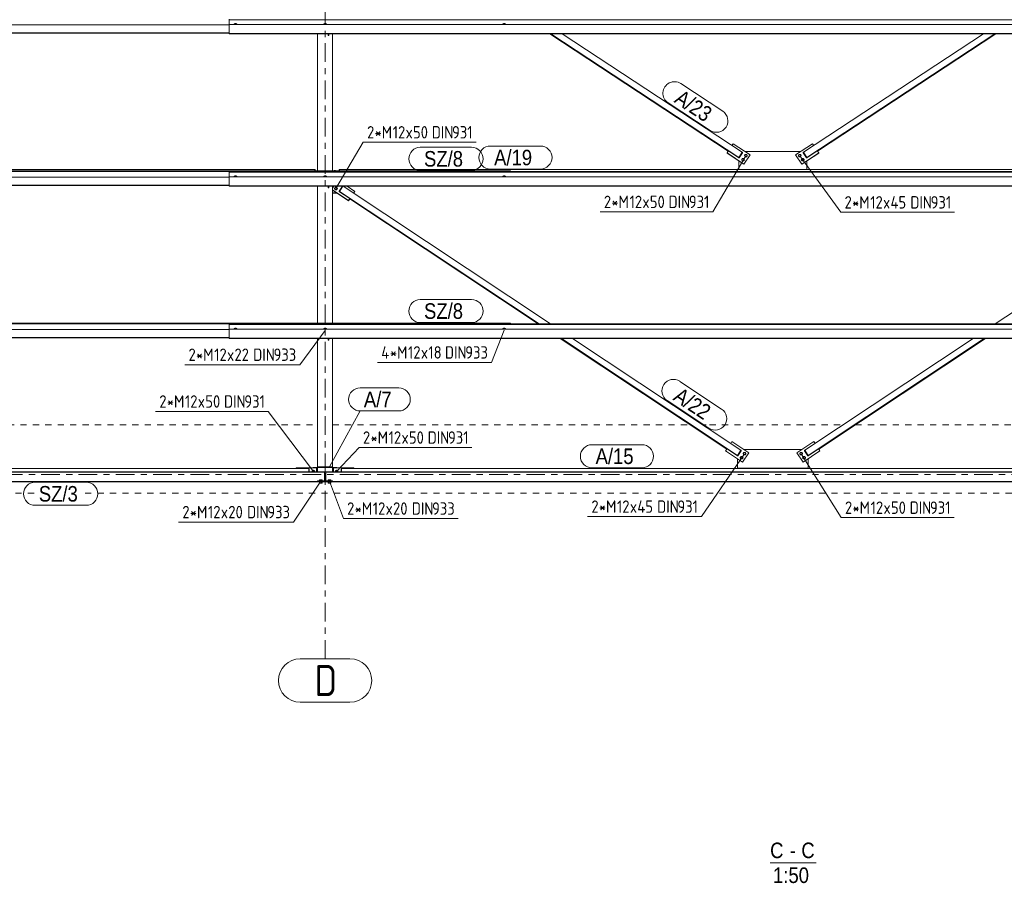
# Model space of a CAD drawing. Header units: millimetres. Extents: x -127 to 701, y 152 to 732.
# Tile 4 of 75: x 13 to 171, y 455 to 594. Entities that reach past the tile are written whole.
import ezdxf

# ---------------------------------------------------------------- set-up
doc = ezdxf.new("R2010")
doc.units = ezdxf.units.MM
for name, pattern in [('XKITLINE00', [0]), ('XKITLINE01', [4, 1, -1, 1, -1]), ('XKITLINE03', [6, 3, -1, 1, -1])]:
    doc.linetypes.add(name, pattern=pattern)
for name, color, linetype, lineweight in [('Grid', 6, 'Continuous', 0), ('Schrauben', 7, 'Continuous', 0), ('Schraubenbezeichnung', 5, 'Continuous', 0), ('Teil', 7, 'Continuous', 0), ('Text', 5, 'Continuous', 0), ('Ueberschrift', 7, 'Continuous', 0)]:
    doc.layers.add(name, color=color, linetype=linetype, lineweight=lineweight)
doc.styles.add('ARIAL', font='ARIAL.TTF')
doc.styles.add('ISOCPEUR', font='ISOCPEUR.TTF')

msp = doc.modelspace()

# ---------------------------------------------------------------- linework, layer by layer
at = {"layer": 'Grid', "linetype": 'XKITLINE03', "lineweight": 0}
for p, q in [((62.18, 490.8), (62.18, 705.96)), ((-109.46, 520.42), (389.32, 520.42))]:
    msp.add_line(p, q, dxfattribs=at)
at = {"layer": 'Grid', "linetype": 'XKITLINE00', "lineweight": 0}
for p, q in [((58.18, 490.8), (66.18, 490.8)), ((58.18, 483.8), (66.18, 483.8))]:
    msp.add_line(p, q, dxfattribs=at)
for centre, start, end in [((58.18, 487.3), 90, 270), ((66.18, 487.3), 270, 90)]:
    msp.add_arc(centre, 3.5, start, end, dxfattribs=at)
at = {"layer": 'Schrauben', "linetype": 'XKITLINE00', "lineweight": 0}
for p, q in [((47.56, 592.94), (47.67, 592.96)), ((47.56, 592.82), (47.56, 592.94)), ((47.66, 592.96), (47.67, 592.96)), ((47.72, 592.97), (47.67, 592.96)), ((47.67, 592.96), (47.89, 592.96)), ((47.67, 592.82), (47.67, 592.96)), ((47.78, 592.97), (47.72, 592.97)), ((47.84, 592.97), (47.78, 592.97)), ((47.88, 592.96), (47.84, 592.97)), ((47.89, 592.96), (47.88, 592.96)), ((48, 592.94), (47.89, 592.96)), ((47.89, 592.96), (47.89, 592.82)), ((48, 592.82), (48, 592.94)), ((61.96, 592.94), (62.07, 592.96)), ((61.96, 592.82), (61.96, 592.94)), ((62.06, 592.96), (62.07, 592.96)), ((62.12, 592.97), (62.07, 592.96)), ((62.07, 592.96), (62.29, 592.96)), ((62.07, 592.82), (62.07, 592.96)), ((62.18, 592.97), (62.12, 592.97)), ((62.24, 592.97), (62.18, 592.97)), ((62.28, 592.96), (62.24, 592.97)), ((62.29, 592.96), (62.28, 592.96)), ((62.4, 592.94), (62.29, 592.96)), ((62.29, 592.96), (62.29, 592.82)), ((62.4, 592.82), (62.4, 592.94)), ((90.76, 592.94), (90.87, 592.96)), ((90.76, 592.82), (90.76, 592.94)), ((90.86, 592.96), (90.87, 592.96)), ((90.92, 592.97), (90.87, 592.96)), ((90.87, 592.96), (91.09, 592.96)), ((90.87, 592.82), (90.87, 592.96)), ((90.98, 592.97), (90.92, 592.97)), ((91.04, 592.97), (90.98, 592.97)), ((91.08, 592.96), (91.04, 592.97)), ((91.09, 592.96), (91.08, 592.96)), ((91.2, 592.94), (91.09, 592.96)), ((91.09, 592.96), (91.09, 592.82)), ((91.2, 592.82), (91.2, 592.94)), ((129.61, 571.75), (129.73, 571.93)), ((129.61, 571.73), (129.61, 571.75)), ((129.71, 571.55), (129.61, 571.75)), ((129.71, 571.53), (129.61, 571.73)), ((129.71, 571.53), (129.71, 571.55)), ((129.92, 571.54), (129.71, 571.55)), ((129.73, 571.93), (129.95, 571.92)), ((130.05, 571.72), (129.92, 571.54)), ((129.92, 571.52), (130.05, 571.7)), ((129.95, 571.92), (130.05, 571.72)), ((130.05, 571.7), (130.05, 571.72)), ((138.31, 571.72), (138.41, 571.92)), ((138.31, 571.7), (138.31, 571.72)), ((138.43, 571.54), (138.31, 571.72)), ((138.31, 571.7), (138.43, 571.52)), ((138.41, 571.92), (138.63, 571.93)), ((138.65, 571.55), (138.43, 571.54)), ((138.63, 571.93), (138.75, 571.75)), ((138.75, 571.75), (138.65, 571.55)), ((138.65, 571.53), (138.75, 571.73)), ((138.65, 571.53), (138.65, 571.55)), ((138.75, 571.73), (138.75, 571.75)), ((129.17, 571.09), (129.29, 571.27)), ((129.17, 571.07), (129.17, 571.09)), ((129.26, 570.89), (129.17, 571.09)), ((129.26, 570.87), (129.17, 571.07)), ((129.26, 570.87), (129.26, 570.89)), ((129.48, 570.88), (129.26, 570.89)), ((129.26, 570.87), (129.48, 570.86)), ((129.29, 571.27), (129.51, 571.26)), ((129.6, 571.06), (129.48, 570.88)), ((129.48, 570.86), (129.6, 571.04)), ((129.48, 570.86), (129.48, 570.88)), ((129.51, 571.26), (129.6, 571.06)), ((129.6, 571.04), (129.6, 571.06)), ((129.71, 571.53), (129.92, 571.52)), ((129.92, 571.52), (129.92, 571.54)), ((138.43, 571.52), (138.43, 571.54)), ((138.43, 571.52), (138.65, 571.53)), ((138.75, 571.06), (138.85, 571.26)), ((138.75, 571.04), (138.75, 571.06)), ((138.87, 570.88), (138.75, 571.06)), ((138.75, 571.04), (138.87, 570.86)), ((138.85, 571.26), (139.07, 571.27)), ((139.09, 570.89), (138.87, 570.88)), ((138.87, 570.86), (138.87, 570.88)), ((138.87, 570.86), (139.09, 570.87)), ((139.07, 571.27), (139.19, 571.09)), ((139.19, 571.09), (139.09, 570.89)), ((139.09, 570.87), (139.19, 571.07)), ((139.09, 570.87), (139.09, 570.89)), ((139.19, 571.07), (139.19, 571.09)), ((47.56, 568.44), (47.67, 568.46)), ((47.56, 568.32), (47.56, 568.44)), ((47.66, 568.46), (47.67, 568.47)), ((47.72, 568.47), (47.67, 568.47)), ((47.67, 568.46), (47.89, 568.46)), ((47.67, 568.32), (47.67, 568.46)), ((47.78, 568.47), (47.72, 568.47)), ((47.84, 568.47), (47.78, 568.47)), ((47.88, 568.47), (47.84, 568.47)), ((47.89, 568.46), (47.88, 568.47)), ((48, 568.44), (47.89, 568.46)), ((47.89, 568.46), (47.89, 568.32)), ((48, 568.32), (48, 568.44)), ((61.96, 568.44), (62.07, 568.46)), ((61.96, 568.32), (61.96, 568.44)), ((62.06, 568.46), (62.07, 568.47)), ((62.12, 568.47), (62.07, 568.47)), ((62.07, 568.46), (62.29, 568.46)), ((62.07, 568.32), (62.07, 568.46)), ((62.18, 568.47), (62.12, 568.47)), ((62.24, 568.47), (62.18, 568.47)), ((62.28, 568.47), (62.24, 568.47)), ((62.29, 568.46), (62.28, 568.47)), ((62.4, 568.44), (62.29, 568.46)), ((62.29, 568.46), (62.29, 568.32)), ((62.4, 568.32), (62.4, 568.44)), ((63.64, 569.35), (63.63, 569.34)), ((63.63, 569.26), (63.63, 569.34)), ((63.69, 569.35), (63.64, 569.35)), ((63.75, 569.35), (63.69, 569.35)), ((63.81, 569.35), (63.75, 569.35)), ((63.85, 569.35), (63.81, 569.35)), ((63.87, 569.34), (63.85, 569.35)), ((63.87, 569.26), (63.87, 569.34)), ((90.76, 568.44), (90.87, 568.46)), ((90.76, 568.32), (90.76, 568.44)), ((90.86, 568.46), (90.87, 568.47)), ((90.92, 568.47), (90.87, 568.47)), ((90.87, 568.46), (91.09, 568.46)), ((90.87, 568.32), (90.87, 568.46)), ((90.98, 568.47), (90.92, 568.47)), ((91.04, 568.47), (90.98, 568.47)), ((91.08, 568.47), (91.04, 568.47)), ((91.09, 568.46), (91.08, 568.47)), ((91.2, 568.44), (91.09, 568.46)), ((91.09, 568.46), (91.09, 568.32)), ((91.2, 568.32), (91.2, 568.44)), ((63.71, 566.46), (63.84, 566.64)), ((63.71, 566.44), (63.71, 566.46)), ((63.81, 566.26), (63.71, 566.46)), ((63.71, 566.44), (63.81, 566.24)), ((63.81, 566.24), (63.81, 566.26)), ((64.03, 566.25), (63.81, 566.26)), ((63.81, 566.24), (64.03, 566.23)), ((63.84, 566.64), (64.06, 566.63)), ((64.15, 566.43), (64.03, 566.25)), ((64.03, 566.23), (64.15, 566.41)), ((64.03, 566.23), (64.03, 566.25)), ((64.06, 566.63), (64.15, 566.43)), ((64.15, 566.41), (64.15, 566.43)), ((47.56, 543.94), (47.67, 543.97)), ((47.56, 543.82), (47.56, 543.94)), ((47.66, 543.97), (47.67, 543.97)), ((47.72, 543.98), (47.67, 543.97)), ((47.67, 543.97), (47.89, 543.97)), ((47.67, 543.82), (47.67, 543.97)), ((47.78, 543.98), (47.72, 543.98)), ((47.84, 543.98), (47.78, 543.98)), ((47.88, 543.97), (47.84, 543.98)), ((47.89, 543.97), (47.88, 543.97)), ((48, 543.94), (47.89, 543.97)), ((47.89, 543.97), (47.89, 543.82)), ((48, 543.82), (48, 543.94)), ((61.96, 543.94), (62.07, 543.97)), ((61.96, 543.82), (61.96, 543.94)), ((62.06, 543.97), (62.07, 543.97)), ((62.12, 543.98), (62.07, 543.97)), ((62.07, 543.97), (62.29, 543.97)), ((62.07, 543.82), (62.07, 543.97)), ((62.18, 543.98), (62.12, 543.98)), ((62.24, 543.98), (62.18, 543.98)), ((62.28, 543.97), (62.24, 543.98)), ((62.29, 543.97), (62.28, 543.97)), ((62.4, 543.94), (62.29, 543.97)), ((62.29, 543.97), (62.29, 543.82)), ((62.4, 543.82), (62.4, 543.94)), ((90.76, 543.94), (90.87, 543.97)), ((90.76, 543.82), (90.76, 543.94)), ((90.86, 543.97), (90.87, 543.97)), ((90.92, 543.98), (90.87, 543.97)), ((90.87, 543.97), (91.09, 543.97)), ((90.87, 543.82), (90.87, 543.97)), ((90.98, 543.98), (90.92, 543.98)), ((91.04, 543.98), (90.98, 543.98)), ((91.08, 543.97), (91.04, 543.98)), ((91.09, 543.97), (91.08, 543.97)), ((91.2, 543.94), (91.09, 543.97)), ((91.09, 543.97), (91.09, 543.82)), ((91.2, 543.82), (91.2, 543.94)), ((128.95, 523.16), (129.07, 523.34)), ((128.95, 523.14), (128.95, 523.16)), ((129.04, 522.97), (128.95, 523.16)), ((129.04, 522.95), (128.95, 523.14)), ((129.04, 522.95), (129.04, 522.97)), ((129.26, 522.95), (129.04, 522.97)), ((129.04, 522.95), (129.26, 522.93)), ((129.07, 523.34), (129.29, 523.33)), ((129.38, 523.13), (129.26, 522.95)), ((129.26, 522.93), (129.38, 523.11)), ((129.26, 522.93), (129.26, 522.95)), ((129.29, 523.33), (129.38, 523.13)), ((129.38, 523.11), (129.38, 523.13)), ((129.39, 523.82), (129.51, 524)), ((129.39, 523.8), (129.39, 523.82)), ((129.49, 523.63), (129.39, 523.82)), ((129.49, 523.61), (129.39, 523.8)), ((129.49, 523.61), (129.49, 523.63)), ((129.71, 523.61), (129.49, 523.63)), ((129.49, 523.61), (129.71, 523.59)), ((129.51, 524), (129.73, 523.99)), ((129.83, 523.79), (129.71, 523.61)), ((129.71, 523.59), (129.83, 523.77)), ((129.71, 523.59), (129.71, 523.61)), ((129.73, 523.99), (129.83, 523.79)), ((129.83, 523.77), (129.83, 523.79)), ((138.53, 523.79), (138.62, 523.99)), ((138.53, 523.77), (138.53, 523.79)), ((138.65, 523.61), (138.53, 523.79)), ((138.53, 523.77), (138.65, 523.59)), ((138.62, 523.99), (138.84, 524)), ((138.87, 523.63), (138.65, 523.61)), ((138.65, 523.59), (138.87, 523.61)), ((138.65, 523.59), (138.65, 523.61)), ((138.84, 524), (138.97, 523.82)), ((138.97, 523.82), (138.87, 523.63)), ((138.87, 523.61), (138.97, 523.8)), ((138.87, 523.61), (138.87, 523.63)), ((138.97, 523.8), (138.97, 523.82)), ((138.97, 523.13), (139.07, 523.33)), ((138.97, 523.11), (138.97, 523.13)), ((139.09, 522.95), (138.97, 523.13)), ((138.97, 523.11), (139.09, 522.93)), ((139.07, 523.33), (139.29, 523.34)), ((139.31, 522.97), (139.09, 522.95)), ((139.09, 522.93), (139.31, 522.95)), ((139.09, 522.93), (139.09, 522.95)), ((139.29, 523.34), (139.41, 523.16)), ((139.41, 523.16), (139.31, 522.97)), ((139.31, 522.95), (139.41, 523.14)), ((139.31, 522.95), (139.31, 522.97)), ((139.41, 523.14), (139.41, 523.16)), ((60.12, 521.03), (60.31, 521.14)), ((60.12, 520.88), (60.12, 521.03)), ((60.31, 521.14), (60.5, 521.03)), ((60.5, 521.03), (60.5, 520.88)), ((63.85, 521.03), (64.04, 521.14)), ((63.85, 520.88), (63.85, 521.03)), ((64.04, 521.14), (64.23, 521.03)), ((64.23, 521.03), (64.23, 520.88)), ((61.7, 519.59), (61.26, 519.59)), ((61.26, 519.43), (61.26, 519.59)), ((61.37, 519.43), (61.37, 519.59)), ((61.59, 519.43), (61.59, 519.59)), ((61.7, 519.43), (61.7, 519.59)), ((63.1, 519.59), (62.66, 519.59)), ((62.66, 519.43), (62.66, 519.59)), ((62.77, 519.43), (62.77, 519.59)), ((62.99, 519.43), (62.99, 519.59)), ((63.1, 519.43), (63.1, 519.59)), ((61.24, 519.23), (61.24, 519.28)), ((61.72, 519.23), (61.24, 519.23)), ((61.26, 519.03), (61.26, 519.23)), ((61.7, 519.03), (61.26, 519.03)), ((61.37, 519.03), (61.37, 519.23)), ((61.59, 519.03), (61.59, 519.23)), ((61.7, 519.23), (61.7, 519.03)), ((61.72, 519.23), (61.72, 519.28)), ((62.64, 519.23), (62.64, 519.28)), ((63.12, 519.23), (62.64, 519.23)), ((62.66, 519.03), (62.66, 519.23)), ((63.1, 519.03), (62.66, 519.03)), ((62.77, 519.03), (62.77, 519.23)), ((62.99, 519.03), (62.99, 519.23)), ((63.1, 519.23), (63.1, 519.03)), ((63.12, 519.23), (63.12, 519.28))]:
    msp.add_line(p, q, dxfattribs=at)
at = {"layer": 'Schraubenbezeichnung', "linetype": 'XKITLINE00', "lineweight": 0}
for p, q in [((63.93, 566.41), (68.33, 573.88)), ((68.33, 573.88), (86.46, 573.88)), ((129.83, 571.7), (124.54, 562.69)), ((138.53, 571.7), (145.11, 562.61)), ((106.41, 562.69), (124.54, 562.69)), ((145.11, 562.61), (163.41, 562.61)), ((62.18, 543.61), (58.1, 538.1)), ((90.98, 543.65), (88.92, 538.47)), ((70.62, 538.47), (88.92, 538.47)), ((39.62, 538.1), (58.1, 538.1)), ((34.93, 530.58), (53.05, 530.58)), ((60.31, 520.92), (53.05, 530.58)), ((64.04, 520.92), (67.67, 524.78)), ((67.67, 524.78), (85.8, 524.78)), ((129.61, 523.77), (122.7, 513.67)), ((138.75, 523.77), (145.18, 513.5)), ((61.48, 519.35), (57.1, 512.79)), ((62.88, 519.35), (65.12, 513.36)), ((65.12, 513.36), (83.59, 513.36)), ((104.4, 513.67), (122.7, 513.67)), ((145.18, 513.5), (163.31, 513.5)), ((38.63, 512.79), (57.1, 512.79))]:
    msp.add_line(p, q, dxfattribs=at)
at = {"layer": 'Teil', "linetype": 'XKITLINE00', "lineweight": 0}
for p, q in [((-83.22, 592.77), (46.78, 592.77)), ((46.78, 593.65), (46.78, 591.29)), ((46.78, 593.56), (221.58, 593.56)), ((46.78, 592.82), (221.58, 592.82)), ((-83.22, 591.46), (46.78, 591.46)), ((-83.22, 591.4), (46.78, 591.4)), ((46.78, 591.35), (221.58, 591.35)), ((46.78, 591.29), (221.58, 591.29)), ((60.98, 569.26), (60.98, 591.29)), ((62.7, 591.02), (62.7, 591.29)), ((62.78, 591.02), (62.7, 591.02)), ((62.78, 591.29), (62.78, 591.02)), ((63.38, 569.26), (63.38, 591.29)), ((98.31, 591.29), (127, 572.44)), ((98.5, 591.29), (128.7, 571.44)), ((100.31, 591.29), (129.25, 572.27)), ((139.11, 572.27), (168.05, 591.29)), ((139.66, 571.44), (169.86, 591.29)), ((141.36, 572.44), (170.04, 591.29)), ((127.6, 573.35), (127.8, 573.64)), ((127.8, 573.64), (130.52, 571.86)), ((137.84, 571.86), (140.56, 573.64)), ((140.75, 573.35), (140.56, 573.64)), ((126.81, 572.15), (127.03, 572.48)), ((126.81, 572.13), (126.81, 572.15)), ((129.53, 570.37), (126.81, 572.15)), ((129.53, 570.35), (126.81, 572.13)), ((127.03, 572.48), (128.7, 571.39)), ((128.7, 571.44), (129.25, 572.27)), ((129.25, 572.27), (128.7, 571.44)), ((129.3, 572.23), (128.75, 571.41)), ((129.3, 572.18), (128.75, 571.36)), ((129.3, 572.23), (129.25, 572.27)), ((129.3, 572.18), (129.3, 572.23)), ((130.52, 571.86), (129.53, 570.37)), ((129.53, 570.35), (130.52, 571.84)), ((129.72, 572.38), (138.64, 572.38)), ((130.52, 571.84), (130.52, 571.86)), ((137.84, 571.84), (137.84, 571.86)), ((138.83, 570.37), (137.84, 571.86)), ((137.84, 571.84), (138.83, 570.35)), ((141.55, 572.15), (138.83, 570.37)), ((138.83, 570.35), (141.55, 572.13)), ((139.06, 572.23), (139.11, 572.27)), ((139.61, 571.41), (139.06, 572.23)), ((139.06, 572.23), (139.06, 572.18)), ((139.06, 572.18), (139.61, 571.36)), ((139.66, 571.44), (139.11, 572.27)), ((139.66, 571.44), (139.11, 572.27)), ((141.33, 572.48), (139.66, 571.39)), ((141.55, 572.15), (141.33, 572.48)), ((141.55, 572.13), (141.55, 572.15)), ((128.69, 569.47), (128.69, 570.9)), ((128.7, 571.39), (128.7, 571.44)), ((128.7, 571.44), (128.75, 571.41)), ((128.7, 571.44), (128.7, 571.39)), ((128.75, 571.36), (128.7, 571.39)), ((128.75, 571.41), (128.75, 571.36)), ((129.53, 570.35), (129.53, 570.37)), ((138.83, 570.35), (138.83, 570.37)), ((139.61, 571.41), (139.66, 571.44)), ((139.61, 571.36), (139.61, 571.41)), ((139.61, 571.36), (139.66, 571.39)), ((139.66, 571.39), (139.66, 571.44)), ((139.66, 571.39), (139.66, 571.44)), ((139.66, 569.47), (139.66, 570.9)), ((-83.22, 569.26), (91.98, 569.26)), ((-83.22, 569.21), (91.98, 569.21)), ((-83.22, 569.16), (91.98, 569.16)), ((-80.2, 569.47), (60.55, 569.47)), ((46.78, 569.16), (46.78, 566.79)), ((46.78, 569.16), (221.58, 569.16)), ((46.78, 569.12), (221.58, 569.12)), ((46.78, 569.07), (221.58, 569.07)), ((60.55, 569.47), (60.55, 569.26)), ((60.61, 569.47), (60.55, 569.47)), ((60.55, 569.47), (60.55, 569.26)), ((60.61, 569.26), (60.61, 569.47)), ((64.45, 569.26), (64.45, 569.47)), ((64.45, 569.47), (64.51, 569.47)), ((64.51, 569.47), (203.85, 569.47)), ((64.51, 569.26), (64.51, 569.47)), ((64.51, 569.47), (64.51, 569.26)), ((91.98, 569.16), (91.98, 569.26)), ((91.98, 569.16), (91.98, 569.16)), ((-83.22, 568.27), (46.78, 568.27)), ((-83.22, 566.96), (46.78, 566.96)), ((-83.22, 566.9), (46.78, 566.9)), ((46.78, 568.32), (221.58, 568.32)), ((46.78, 566.85), (221.58, 566.85)), ((46.78, 566.79), (221.58, 566.79)), ((60.98, 544.77), (60.98, 566.79)), ((62.7, 566.52), (62.7, 566.79)), ((62.78, 566.52), (62.7, 566.52)), ((62.78, 566.79), (62.78, 566.52)), ((63.38, 544.77), (63.38, 566.79)), ((63.38, 566.49), (63.58, 566.79)), ((63.38, 566.2), (65.95, 564.49)), ((63.38, 566.18), (65.95, 564.47)), ((64.07, 565.72), (63.38, 565.72)), ((64.07, 565.7), (63.38, 565.7)), ((64.07, 565.7), (64.07, 565.72)), ((64.08, 565.71), (64.07, 565.7)), ((64.99, 566.79), (64.46, 566.01)), ((64.46, 566.01), (64.46, 565.96)), ((64.46, 566.01), (64.51, 565.98)), ((64.46, 565.96), (64.51, 565.92)), ((64.51, 565.98), (65.06, 566.79)), ((64.51, 565.98), (65.06, 566.79)), ((64.51, 565.92), (64.51, 565.98)), ((64.51, 565.98), (96.62, 544.66)), ((64.51, 565.92), (64.51, 565.98)), ((66.17, 564.82), (64.51, 565.92)), ((65.07, 566.79), (98.42, 544.66)), ((65.72, 566.79), (66.95, 565.98)), ((66.75, 565.68), (66.95, 565.98)), ((66.76, 565.67), (66.95, 565.96)), ((66.95, 565.96), (66.95, 565.98)), ((169.94, 544.66), (203.28, 566.79)), ((65.95, 564.49), (66.17, 564.82)), ((65.95, 564.47), (66.17, 564.8)), ((65.95, 564.47), (65.95, 564.49)), ((66.15, 564.77), (96.44, 544.66)), ((66.17, 564.8), (66.17, 564.82)), ((-83.22, 544.77), (91.98, 544.77)), ((-83.22, 544.72), (91.98, 544.72)), ((-83.22, 544.67), (91.98, 544.67)), ((46.78, 544.66), (46.78, 542.3)), ((46.78, 544.66), (221.58, 544.66)), ((91.98, 544.67), (91.98, 544.77)), ((91.98, 544.66), (91.98, 544.67)), ((-83.22, 543.78), (46.78, 543.78)), ((46.78, 544.62), (221.58, 544.62)), ((46.78, 544.57), (221.58, 544.57)), ((46.78, 543.82), (221.58, 543.82)), ((-83.22, 542.47), (46.78, 542.47)), ((-83.22, 542.41), (46.78, 542.41)), ((46.78, 542.35), (221.58, 542.35)), ((46.78, 542.3), (221.58, 542.3)), ((60.98, 521.68), (60.98, 542.3)), ((62.7, 542.02), (62.7, 542.3)), ((62.78, 542.02), (62.7, 542.02)), ((62.78, 542.3), (62.78, 542.02)), ((63.38, 521.68), (63.38, 542.3)), ((100, 542.3), (126.78, 524.52)), ((100.18, 542.3), (128.48, 523.51)), ((101.98, 542.3), (129.03, 524.34)), ((139.32, 524.34), (166.38, 542.3)), ((139.88, 523.51), (168.18, 542.3)), ((141.57, 524.52), (168.36, 542.3)), ((127.4, 525.43), (127.59, 525.72)), ((127.59, 525.72), (130.3, 523.92)), ((138.05, 523.92), (140.76, 525.72)), ((140.96, 525.43), (140.76, 525.72)), ((126.59, 524.24), (126.82, 524.57)), ((126.59, 524.22), (126.59, 524.24)), ((129.3, 522.44), (126.59, 524.24)), ((129.3, 522.42), (126.59, 524.22)), ((126.82, 524.57), (128.48, 523.46)), ((128.48, 523.51), (129.03, 524.34)), ((129.03, 524.34), (128.48, 523.51)), ((129.08, 524.31), (128.53, 523.48)), ((129.08, 524.26), (128.53, 523.43)), ((129.08, 524.31), (129.03, 524.34)), ((129.08, 524.26), (129.08, 524.31)), ((129.5, 524.46), (138.85, 524.46)), ((141.76, 524.24), (139.05, 522.44)), ((139.05, 522.42), (141.76, 524.22)), ((139.27, 524.31), (139.32, 524.34)), ((139.83, 523.48), (139.27, 524.31)), ((139.27, 524.31), (139.27, 524.26)), ((139.27, 524.26), (139.83, 523.43)), ((139.88, 523.51), (139.32, 524.34)), ((139.88, 523.51), (139.32, 524.34)), ((141.54, 524.57), (139.88, 523.46)), ((141.76, 524.24), (141.54, 524.57)), ((141.76, 524.22), (141.76, 524.24)), ((128.47, 521.44), (128.47, 522.97)), ((128.48, 523.46), (128.48, 523.51)), ((128.48, 523.51), (128.53, 523.48)), ((128.48, 523.51), (128.48, 523.46)), ((128.53, 523.43), (128.48, 523.46)), ((128.53, 523.48), (128.53, 523.43)), ((130.3, 523.92), (129.3, 522.44)), ((129.3, 522.42), (130.3, 523.9)), ((130.3, 523.9), (130.3, 523.92)), ((138.05, 523.9), (138.05, 523.92)), ((139.05, 522.44), (138.05, 523.92)), ((138.05, 523.9), (139.05, 522.42)), ((139.83, 523.48), (139.88, 523.51)), ((139.83, 523.43), (139.83, 523.48)), ((139.83, 523.43), (139.88, 523.46)), ((139.88, 523.46), (139.88, 523.51)), ((139.88, 523.46), (139.88, 523.51)), ((139.88, 522.97), (139.88, 521.44)), ((-79.21, 521.42), (59.55, 521.42)), ((60.81, 521.52), (57.55, 521.52)), ((57.55, 521.52), (57.55, 521.42)), ((59.55, 521.42), (59.55, 520.88)), ((59.55, 521.36), (59.61, 521.36)), ((59.61, 521.36), (59.61, 520.88)), ((60.28, 521.52), (60.28, 521.56)), ((60.28, 521.56), (60.98, 521.56)), ((60.81, 520.88), (60.81, 521.52)), ((60.81, 521.46), (60.98, 521.46)), ((60.98, 521.68), (63.38, 521.68)), ((60.98, 521.56), (60.98, 521.68)), ((60.98, 520.88), (60.98, 521.56)), ((63.38, 521.56), (60.98, 521.56)), ((63.38, 521.56), (63.38, 521.68)), ((63.38, 521.56), (64.08, 521.56)), ((63.38, 520.88), (63.38, 521.56)), ((63.38, 521.46), (63.54, 521.46)), ((66.8, 521.52), (63.54, 521.52)), ((63.54, 521.52), (63.54, 520.88)), ((64.08, 521.52), (64.08, 521.56)), ((64.8, 521.36), (64.74, 521.36)), ((64.74, 521.36), (64.74, 520.88)), ((64.8, 520.88), (64.8, 521.42)), ((64.8, 521.42), (203.55, 521.42)), ((66.8, 521.42), (66.8, 521.52)), ((128.47, 521.42), (128.47, 521.44)), ((139.88, 521.44), (128.47, 521.44)), ((129.3, 522.42), (129.3, 522.44)), ((139.05, 522.42), (139.05, 522.44)), ((139.88, 521.42), (139.88, 521.44)), ((62.08, 519.33), (-83.22, 519.33)), ((-81.42, 520.88), (62.08, 520.88)), ((-81.42, 520.83), (62.08, 520.83)), ((14.75, 519.29), (14.71, 519.33)), ((15.71, 519.31), (15.7, 519.33)), ((15.73, 519.29), (15.71, 519.31)), ((18.17, 519.28), (18.14, 519.31)), ((18.26, 519.28), (18.23, 519.31)), ((18.31, 519.28), (18.27, 519.32)), ((18.39, 519.28), (18.35, 519.32)), ((18.44, 519.28), (18.39, 519.33)), ((18.52, 519.28), (18.48, 519.33)), ((18.56, 519.29), (18.52, 519.33)), ((18.65, 519.29), (18.61, 519.33)), ((18.69, 519.3), (18.66, 519.33)), ((18.77, 519.3), (18.75, 519.33)), ((18.81, 519.31), (18.79, 519.33)), ((18.89, 519.32), (18.88, 519.33)), ((18.93, 519.32), (18.93, 519.33)), ((26.39, 519.28), (26.36, 519.3)), ((26.48, 519.28), (26.44, 519.31)), ((26.51, 519.29), (26.47, 519.33)), ((26.59, 519.3), (26.56, 519.33)), ((28.89, 519.29), (28.85, 519.33)), ((29.86, 519.31), (29.84, 519.33)), ((29.87, 519.29), (29.86, 519.31)), ((32.31, 519.28), (32.29, 519.31)), ((32.4, 519.28), (32.37, 519.31)), ((32.45, 519.28), (32.41, 519.32)), ((32.54, 519.28), (32.5, 519.32)), ((32.58, 519.28), (32.53, 519.33)), ((32.67, 519.28), (32.62, 519.33)), ((32.71, 519.29), (32.67, 519.33)), ((32.79, 519.29), (32.76, 519.33)), ((32.83, 519.3), (32.8, 519.33)), ((32.92, 519.3), (32.89, 519.33)), ((32.95, 519.31), (32.94, 519.33)), ((33.04, 519.32), (33.03, 519.33)), ((33.08, 519.32), (33.07, 519.33)), ((40.53, 519.28), (40.51, 519.3)), ((40.62, 519.28), (40.59, 519.31)), ((40.65, 519.29), (40.62, 519.33)), ((40.73, 519.3), (40.71, 519.33)), ((43.03, 519.29), (43, 519.33)), ((44, 519.31), (43.98, 519.33)), ((44.02, 519.3), (44, 519.31)), ((46.46, 519.28), (46.43, 519.31)), ((46.55, 519.28), (46.52, 519.31)), ((46.59, 519.28), (46.55, 519.32)), ((46.68, 519.28), (46.64, 519.32)), ((46.73, 519.28), (46.68, 519.33)), ((46.81, 519.28), (46.77, 519.33)), ((46.85, 519.29), (46.81, 519.33)), ((46.94, 519.29), (46.9, 519.33)), ((46.97, 519.3), (46.95, 519.33)), ((47.06, 519.3), (47.04, 519.33)), ((47.1, 519.31), (47.08, 519.33)), ((47.18, 519.32), (47.17, 519.33)), ((47.22, 519.32), (47.22, 519.33)), ((54.68, 519.28), (54.65, 519.3)), ((54.77, 519.28), (54.73, 519.31)), ((54.8, 519.29), (54.76, 519.33)), ((54.87, 519.3), (54.85, 519.33)), ((57.1, 519.28), (57.08, 519.3)), ((57.17, 519.29), (57.14, 519.33)), ((58.14, 519.31), (58.13, 519.33)), ((58.16, 519.3), (58.14, 519.31)), ((61.08, 519.33), (60.98, 519.43)), ((60.98, 519.43), (60.98, 519.43)), ((63.38, 519.43), (60.98, 519.43)), ((60.98, 519.43), (60.98, 519.33)), ((60.99, 519.33), (60.98, 519.34)), ((63.38, 519.33), (60.98, 519.33)), ((61.12, 519.33), (61.02, 519.43)), ((61.05, 519.32), (61.05, 519.33)), ((61.21, 519.33), (61.11, 519.43)), ((61.26, 519.33), (61.16, 519.43)), ((61.35, 519.33), (61.25, 519.43)), ((61.39, 519.33), (61.29, 519.43)), ((61.48, 519.33), (61.38, 519.43)), ((61.53, 519.33), (61.43, 519.43)), ((61.62, 519.33), (61.52, 519.43)), ((61.66, 519.33), (61.56, 519.43)), ((61.75, 519.33), (61.65, 519.43)), ((61.8, 519.33), (61.7, 519.43)), ((61.89, 519.33), (61.79, 519.43)), ((61.93, 519.33), (61.83, 519.43)), ((62.02, 519.33), (61.92, 519.43)), ((62.07, 519.33), (61.97, 519.43)), ((62.16, 519.33), (62.06, 519.43)), ((62.08, 520.88), (62.08, 519.43)), ((62.08, 519.44), (62.13, 519.44)), ((62.08, 519.28), (62.08, 519.33)), ((62.2, 519.33), (62.1, 519.43)), ((62.13, 520.63), (62.13, 520.63)), ((62.13, 520.63), (62.13, 520.63)), ((62.13, 519.43), (62.13, 520.63)), ((62.13, 520.63), (62.23, 520.63)), ((62.2, 520.56), (62.13, 520.49)), ((62.15, 520.56), (62.13, 520.54)), ((62.22, 520.49), (62.13, 520.4)), ((62.23, 520.46), (62.13, 520.36)), ((62.23, 520.37), (62.13, 520.27)), ((62.23, 520.32), (62.13, 520.22)), ((62.23, 520.23), (62.13, 520.13)), ((62.23, 520.19), (62.13, 520.09)), ((62.23, 520.1), (62.13, 520)), ((62.23, 520.05), (62.13, 519.95)), ((62.23, 519.96), (62.13, 519.86)), ((62.23, 519.92), (62.13, 519.82)), ((62.23, 519.83), (62.13, 519.73)), ((62.23, 519.78), (62.13, 519.68)), ((62.23, 519.69), (62.13, 519.59)), ((62.23, 519.65), (62.13, 519.55)), ((62.23, 519.56), (62.13, 519.46)), ((62.13, 519.43), (62.23, 519.43)), ((62.23, 519.51), (62.14, 519.43)), ((62.22, 520.63), (62.15, 520.56)), ((62.29, 519.33), (62.19, 519.43)), ((62.23, 520.59), (62.2, 520.56)), ((62.23, 520.5), (62.22, 520.49)), ((62.23, 519.43), (62.23, 520.63)), ((62.23, 519.44), (62.28, 519.44)), ((62.34, 519.33), (62.24, 519.43)), ((206.08, 520.88), (62.28, 520.88)), ((62.28, 519.43), (62.28, 520.88)), ((62.28, 520.83), (206.08, 520.83)), ((62.28, 519.33), (62.28, 519.33)), ((62.28, 519.33), (62.28, 519.33)), ((206.08, 519.33), (62.28, 519.33)), ((62.28, 519.33), (62.28, 519.28)), ((62.43, 519.33), (62.33, 519.43)), ((62.47, 519.33), (62.37, 519.43)), ((62.56, 519.33), (62.46, 519.43)), ((62.6, 519.33), (62.5, 519.43)), ((62.69, 519.33), (62.59, 519.43)), ((62.74, 519.33), (62.64, 519.43)), ((62.83, 519.33), (62.73, 519.43)), ((62.87, 519.33), (62.77, 519.43)), ((62.96, 519.33), (62.86, 519.43)), ((63.01, 519.33), (62.91, 519.43)), ((63.1, 519.33), (63, 519.43)), ((63.14, 519.33), (63.04, 519.43)), ((63.23, 519.33), (63.13, 519.43)), ((63.28, 519.33), (63.18, 519.43)), ((63.37, 519.33), (63.27, 519.43)), ((63.38, 519.36), (63.31, 519.43)), ((63.38, 519.43), (63.38, 519.33)), ((64.8, 519.28), (64.77, 519.31)), ((64.89, 519.28), (64.86, 519.31)), ((64.93, 519.28), (64.89, 519.32)), ((65.02, 519.28), (64.98, 519.32)), ((65.07, 519.28), (65.02, 519.33)), ((65.15, 519.28), (65.11, 519.33)), ((65.19, 519.29), (65.15, 519.33)), ((65.28, 519.29), (65.24, 519.33)), ((65.31, 519.3), (65.29, 519.33)), ((65.4, 519.3), (65.38, 519.33)), ((65.44, 519.31), (65.42, 519.33)), ((65.52, 519.32), (65.51, 519.33)), ((65.56, 519.32), (65.56, 519.33)), ((73.01, 519.28), (72.97, 519.32)), ((73.09, 519.29), (73.05, 519.33)), ((73.11, 519.31), (73.1, 519.33)), ((73.19, 519.33), (73.19, 519.33)), ((75.39, 519.28), (75.35, 519.32)), ((76.35, 519.31), (76.33, 519.33)), ((76.38, 519.28), (76.35, 519.31)), ((78.94, 519.28), (78.91, 519.31)), ((79.03, 519.28), (79, 519.31)), ((79.08, 519.28), (79.04, 519.32)), ((79.17, 519.28), (79.12, 519.32)), ((79.21, 519.28), (79.16, 519.33)), ((79.3, 519.28), (79.25, 519.33)), ((79.33, 519.29), (79.3, 519.33)), ((79.42, 519.29), (79.39, 519.33)), ((79.46, 519.3), (79.43, 519.33)), ((79.54, 519.3), (79.52, 519.33)), ((79.58, 519.31), (79.57, 519.33)), ((79.67, 519.32), (79.66, 519.33)), ((79.7, 519.32), (79.7, 519.33)), ((87.16, 519.28), (87.11, 519.32)), ((87.24, 519.29), (87.2, 519.33)), ((87.26, 519.31), (87.24, 519.33)), ((89.54, 519.28), (89.5, 519.32)), ((90.5, 519.31), (90.48, 519.33)), ((90.52, 519.28), (90.5, 519.31)), ((93.09, 519.28), (93.06, 519.31)), ((93.18, 519.28), (93.14, 519.31)), ((93.22, 519.28), (93.18, 519.32)), ((93.31, 519.28), (93.27, 519.32)), ((93.35, 519.28), (93.31, 519.33)), ((93.44, 519.28), (93.39, 519.33)), ((93.48, 519.29), (93.44, 519.33)), ((93.56, 519.29), (93.53, 519.33)), ((93.6, 519.3), (93.57, 519.33)), ((93.69, 519.3), (93.66, 519.33)), ((93.72, 519.31), (93.71, 519.33)), ((93.81, 519.32), (93.8, 519.33)), ((93.85, 519.32), (93.84, 519.33)), ((101.26, 519.28), (101.24, 519.3)), ((101.3, 519.28), (101.25, 519.33)), ((101.38, 519.29), (101.34, 519.33)), ((101.4, 519.31), (101.39, 519.33)), ((103.68, 519.28), (103.64, 519.32)), ((104.64, 519.31), (104.62, 519.33)), ((104.66, 519.29), (104.64, 519.31)), ((107.23, 519.28), (107.2, 519.31)), ((107.32, 519.28), (107.29, 519.31)), ((107.36, 519.28), (107.32, 519.32)), ((107.45, 519.28), (107.41, 519.32)), ((107.5, 519.28), (107.45, 519.33)), ((107.58, 519.28), (107.54, 519.33)), ((107.62, 519.29), (107.58, 519.33)), ((107.71, 519.29), (107.67, 519.33)), ((107.74, 519.3), (107.72, 519.33)), ((107.83, 519.3), (107.81, 519.33)), ((107.87, 519.31), (107.85, 519.33)), ((107.95, 519.32), (107.94, 519.33)), ((107.99, 519.32), (107.99, 519.33)), ((115.4, 519.28), (115.38, 519.3)), ((115.45, 519.28), (115.4, 519.33)), ((115.52, 519.29), (115.49, 519.33)), ((115.54, 519.31), (115.53, 519.33)), ((117.83, 519.28), (117.78, 519.32)), ((118.78, 519.31), (118.76, 519.33)), ((118.8, 519.29), (118.78, 519.31)), ((121.37, 519.28), (121.34, 519.31)), ((121.46, 519.28), (121.43, 519.31)), ((121.51, 519.28), (121.47, 519.32)), ((121.6, 519.28), (121.55, 519.32)), ((121.64, 519.28), (121.59, 519.33)), ((121.73, 519.28), (121.68, 519.33)), ((121.76, 519.29), (121.73, 519.33)), ((121.85, 519.29), (121.82, 519.33)), ((121.89, 519.3), (121.86, 519.33)), ((121.97, 519.31), (121.95, 519.33)), ((122.01, 519.31), (122, 519.33)), ((122.1, 519.32), (122.09, 519.33)), ((122.13, 519.32), (122.13, 519.33)), ((129.55, 519.28), (129.52, 519.3)), ((129.59, 519.28), (129.54, 519.33)), ((129.67, 519.29), (129.63, 519.33)), ((129.69, 519.32), (129.68, 519.33)), ((131.97, 519.28), (131.92, 519.33)), ((132.93, 519.31), (132.91, 519.33)), ((132.95, 519.29), (132.93, 519.31)), ((135.52, 519.28), (135.49, 519.31)), ((135.61, 519.28), (135.57, 519.31)), ((135.65, 519.28), (135.61, 519.32)), ((135.74, 519.28), (135.7, 519.32)), ((135.79, 519.28), (135.74, 519.33)), ((135.87, 519.28), (135.83, 519.33)), ((135.91, 519.29), (135.87, 519.33)), ((135.99, 519.29), (135.96, 519.33)), ((136.03, 519.3), (136.01, 519.33)), ((136.12, 519.31), (136.1, 519.33)), ((136.15, 519.31), (136.14, 519.33)), ((136.24, 519.32), (136.23, 519.33)), ((136.28, 519.33), (136.28, 519.33)), ((143.69, 519.28), (143.67, 519.3)), ((143.73, 519.28), (143.68, 519.33)), ((143.81, 519.29), (143.77, 519.33)), ((143.83, 519.32), (143.82, 519.33)), ((146.11, 519.28), (146.06, 519.33)), ((147.07, 519.31), (147.05, 519.33)), ((147.09, 519.29), (147.07, 519.31)), ((149.66, 519.28), (149.63, 519.31)), ((149.75, 519.28), (149.72, 519.31)), ((149.8, 519.28), (149.76, 519.32)), ((149.89, 519.28), (149.84, 519.32)), ((149.93, 519.28), (149.88, 519.33)), ((150.01, 519.28), (149.97, 519.33)), ((150.05, 519.29), (150.02, 519.33)), ((150.14, 519.29), (150.11, 519.33)), ((150.18, 519.3), (150.15, 519.33)), ((150.26, 519.31), (150.24, 519.33)), ((150.3, 519.31), (150.28, 519.33)), ((150.38, 519.32), (150.37, 519.33)), ((150.42, 519.33), (150.42, 519.33)), ((157.83, 519.28), (157.81, 519.3)), ((157.88, 519.28), (157.83, 519.33)), ((157.96, 519.29), (157.92, 519.33)), ((157.97, 519.32), (157.96, 519.33)), ((160.26, 519.28), (160.21, 519.33)), ((161.21, 519.31), (161.2, 519.33)), ((161.23, 519.29), (161.21, 519.31)), ((163.81, 519.28), (163.78, 519.31)), ((163.89, 519.28), (163.86, 519.31)), ((163.94, 519.28), (163.9, 519.32)), ((164.03, 519.28), (163.99, 519.32)), ((164.07, 519.28), (164.02, 519.33)), ((164.16, 519.28), (164.11, 519.33)), ((164.2, 519.29), (164.16, 519.33)), ((164.28, 519.29), (164.25, 519.33)), ((164.32, 519.3), (164.29, 519.33)), ((164.41, 519.31), (164.38, 519.33)), ((164.44, 519.31), (164.43, 519.33)), ((164.53, 519.32), (164.52, 519.33)), ((164.57, 519.33), (164.56, 519.33)), ((-83.22, 519.28), (62.08, 519.28)), ((14.67, 519.28), (14.65, 519.3)), ((17.9, 519.28), (17.9, 519.28)), ((17.99, 519.28), (17.98, 519.29)), ((18.04, 519.28), (18.02, 519.29)), ((18.13, 519.28), (18.1, 519.3)), ((28.81, 519.28), (28.79, 519.3)), ((32.04, 519.28), (32.04, 519.28)), ((32.13, 519.28), (32.13, 519.29)), ((32.18, 519.28), (32.16, 519.29)), ((32.27, 519.28), (32.25, 519.3)), ((42.96, 519.28), (42.93, 519.3)), ((46.19, 519.28), (46.18, 519.28)), ((46.28, 519.28), (46.27, 519.29)), ((46.32, 519.28), (46.31, 519.29)), ((46.41, 519.28), (46.39, 519.3)), ((61.01, 519.28), (60.99, 519.29)), ((62.08, 519.28), (62.28, 519.28)), ((62.28, 519.28), (206.08, 519.28)), ((64.53, 519.28), (64.52, 519.28)), ((64.62, 519.28), (64.61, 519.29)), ((64.66, 519.28), (64.65, 519.29)), ((64.75, 519.28), (64.73, 519.3)), ((72.88, 519.28), (72.87, 519.29)), ((72.97, 519.28), (72.95, 519.3)), ((78.67, 519.28), (78.67, 519.28)), ((78.76, 519.28), (78.75, 519.29)), ((78.81, 519.28), (78.79, 519.29)), ((78.9, 519.28), (78.88, 519.3)), ((87.02, 519.28), (87.02, 519.29)), ((87.11, 519.28), (87.09, 519.3)), ((92.82, 519.28), (92.81, 519.28)), ((92.91, 519.28), (92.9, 519.29)), ((92.95, 519.28), (92.93, 519.29)), ((93.04, 519.28), (93.02, 519.3)), ((101.17, 519.28), (101.16, 519.29)), ((106.96, 519.28), (106.95, 519.28)), ((107.05, 519.28), (107.04, 519.29)), ((107.09, 519.28), (107.08, 519.29)), ((107.18, 519.28), (107.16, 519.3)), ((115.31, 519.28), (115.3, 519.29)), ((117.74, 519.28), (117.74, 519.28)), ((121.1, 519.28), (121.1, 519.28)), ((121.19, 519.28), (121.18, 519.29)), ((121.24, 519.28), (121.22, 519.29)), ((121.33, 519.28), (121.31, 519.3)), ((129.46, 519.28), (129.45, 519.29)), ((131.88, 519.28), (131.88, 519.28)), ((135.25, 519.28), (135.24, 519.28)), ((135.34, 519.28), (135.33, 519.29)), ((135.38, 519.28), (135.36, 519.29)), ((135.47, 519.28), (135.45, 519.3)), ((143.6, 519.28), (143.59, 519.29)), ((146.02, 519.28), (146.02, 519.28)), ((149.39, 519.28), (149.39, 519.28)), ((149.48, 519.28), (149.47, 519.29)), ((149.53, 519.28), (149.51, 519.3)), ((149.62, 519.28), (149.59, 519.3)), ((157.74, 519.28), (157.73, 519.29)), ((160.17, 519.28), (160.16, 519.28)), ((163.54, 519.28), (163.53, 519.28)), ((163.63, 519.28), (163.62, 519.29)), ((163.67, 519.28), (163.65, 519.3)), ((163.76, 519.28), (163.74, 519.3))]:
    msp.add_line(p, q, dxfattribs=at)
at = {"layer": 'Teil', "linetype": 'XKITLINE01', "lineweight": 0}
for p, q in [((-80.82, 528.42), (60.98, 528.42)), ((63.38, 528.42), (120.91, 528.42)), ((122.89, 528.42), (123.43, 528.42)), ((124, 528.42), (145.47, 528.42)), ((147.45, 528.42), (204.98, 528.42)), ((-83.62, 517.42), (15.75, 517.42)), ((23.59, 517.42), (191.79, 517.42))]:
    msp.add_line(p, q, dxfattribs=at)
at = {"layer": 'Text', "linetype": 'XKITLINE00', "lineweight": 0}
for p, q in [((119.38, 583.3), (126.11, 578.88)), ((117.35, 580.21), (124.08, 575.78)), ((88.76, 573.27), (96.82, 573.27)), ((77.49, 573.06), (85.73, 573.06)), ((77.49, 569.36), (85.73, 569.36)), ((88.76, 569.57), (96.82, 569.57)), ((77.49, 548.57), (85.73, 548.57)), ((77.49, 544.87), (85.73, 544.87)), ((119.21, 535.42), (125.93, 530.96)), ((67.82, 534.36), (74.03, 534.36)), ((117.17, 532.34), (123.88, 527.88)), ((62.89, 521.67), (67.82, 530.66)), ((67.82, 530.66), (74.03, 530.66)), ((105.08, 525.22), (113.14, 525.22)), ((105.08, 521.52), (113.14, 521.52)), ((15.55, 519.18), (23.79, 519.18)), ((15.55, 515.48), (23.79, 515.48))]:
    msp.add_line(p, q, dxfattribs=at)
for centre, start, end in [((118.36, 581.76), 56.681, 236.681), ((125.1, 577.33), 236.681, 56.681), ((88.76, 571.42), 90, 270), ((96.82, 571.42), 270, 90), ((77.49, 571.21), 90, 270), ((85.73, 571.21), 270, 90), ((77.49, 546.72), 90, 270), ((85.73, 546.72), 270, 90), ((118.19, 533.88), 56.4248, 236.4248), ((67.82, 532.51), 90, 270), ((74.03, 532.51), 270, 90), ((124.91, 529.42), 236.4248, 56.4248), ((105.08, 523.37), 90, 270), ((113.14, 523.37), 270, 90), ((15.55, 517.33), 90, 270), ((23.79, 517.33), 270, 90)]:
    msp.add_arc(centre, 1.85, start, end, dxfattribs=at)
at = {"layer": 'Ueberschrift', "linetype": 'XKITLINE00', "lineweight": 0}
msp.add_line((133.74, 457.98), (141.17, 457.98), dxfattribs=at)

# ---------------------------------------------------------------- texts
at = {"layer": 'Grid', "style": 'ISOCPEUR', "width": 0.85}
msp.add_text('D', height=5, dxfattribs=at).set_placement((60.46, 484.8))
at = {"layer": 'Schraubenbezeichnung', "style": 'ISOCPEUR', "width": 0.85}
for s, p in [('2', (68.93, 574.48)), ('*M', (70.13, 574.48)), ('12', (73.06, 574.48)), ('50', (76.32, 574.48)), ('DIN', (79.33, 574.48)), ('931', (82.59, 574.48)), ('x', (75.12, 574.48)), ('2', (107.01, 563.29)), ('*M', (108.21, 563.29)), ('12', (111.14, 563.29)), ('50', (114.4, 563.29)), ('DIN', (117.41, 563.29)), ('931', (120.67, 563.29)), ('2', (145.71, 563.21)), ('*M', (146.92, 563.21)), ('12', (149.84, 563.21)), ('45', (153.1, 563.21)), ('DIN', (156.28, 563.21)), ('931', (159.55, 563.21)), ('x', (113.2, 563.29)), ('x', (151.9, 563.21)), ('2', (40.22, 538.7)), ('*M', (41.43, 538.7)), ('12', (44.35, 538.7)), ('x', (46.41, 538.7)), ('22', (47.61, 538.7)), ('DIN', (50.62, 538.7)), ('933', (53.89, 538.7)), ('4', (71.22, 539.07)), ('*M', (72.6, 539.07)), ('12', (75.52, 539.07)), ('x', (77.58, 539.07)), ('18', (78.79, 539.07)), ('DIN', (81.45, 539.07)), ('933', (84.72, 539.07)), ('2', (35.53, 531.18)), ('*M', (36.73, 531.18)), ('12', (39.65, 531.18)), ('x', (41.71, 531.18)), ('50', (42.92, 531.18)), ('DIN', (45.92, 531.18)), ('931', (49.19, 531.18)), ('2', (68.27, 525.38)), ('*M', (69.48, 525.38)), ('12', (72.4, 525.38)), ('50', (75.66, 525.38)), ('DIN', (78.67, 525.38)), ('931', (81.94, 525.38)), ('x', (74.46, 525.38)), ('2', (105, 514.27)), ('*M', (106.2, 514.27)), ('12', (109.12, 514.27)), ('45', (112.39, 514.27)), ('DIN', (115.57, 514.27)), ('931', (118.83, 514.27)), ('2', (145.78, 514.1)), ('*M', (146.98, 514.1)), ('12', (149.9, 514.1)), ('50', (153.17, 514.1)), ('931', (159.44, 514.1)), ('2', (39.23, 513.39)), ('*M', (40.43, 513.39)), ('12', (43.35, 513.39)), ('x', (45.42, 513.39)), ('20', (46.62, 513.39)), ('DIN', (49.63, 513.39)), ('933', (52.89, 513.39)), ('2', (65.72, 513.96)), ('*M', (66.93, 513.96)), ('12', (69.85, 513.96)), ('x', (71.91, 513.96)), ('20', (73.11, 513.96)), ('DIN', (76.12, 513.96)), ('933', (79.38, 513.96)), ('x', (111.19, 514.27)), ('x', (151.97, 514.1)), ('DIN', (156.18, 514.1))]:
    msp.add_text(s, height=2, dxfattribs=at).set_placement(p)
at = {"layer": 'Text', "style": 'ARIAL', "width": 0.85}
for s, rotation, p in [('A/23', -33.3175, (118.18, 580.38)), ('A/22', -33.5753, (118, 532.5))]:
    msp.add_text(s, height=2.5, rotation=rotation, dxfattribs=at).set_placement(p)
for s, p in [('SZ/8', (78.09, 569.96)), ('A/19', (89.36, 570.17)), ('SZ/8', (78.09, 545.47)), ('A/7', (68.42, 531.26)), ('A/15', (105.68, 522.12)), ('SZ/3', (16.15, 516.08))]:
    msp.add_text(s, height=2.5, dxfattribs=at).set_placement(p)
at = {"layer": 'Ueberschrift', "style": 'ARIAL', "width": 0.85}
for s, p in [('C', (133.74, 458.73)), ('C', (138.76, 458.73)), ('-', (136.9, 458.73)), ('1:50', (134.21, 454.73))]:
    msp.add_text(s, height=2.5, dxfattribs=at).set_placement(p)

doc.saveas('drawing.dxf')
